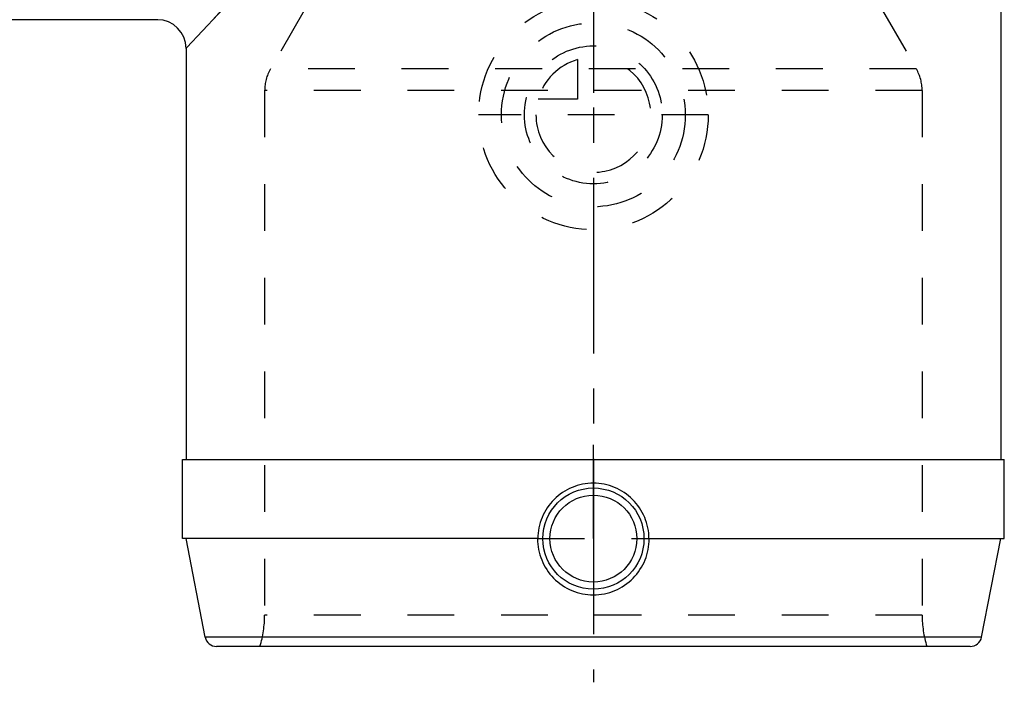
# Model space of a CAD drawing. Header units: millimetres. Extents: x 394 to 601, y 395 to 601.
# Tile 2 of 4: x 463 to 601, y 395 to 487. Entities that reach past the tile are written whole.
import ezdxf

# ---------------------------------------------------------------- set-up
doc = ezdxf.new("R2010")
doc.units = ezdxf.units.MM
doc.header["$LTSCALE"] = 65.185185
doc.linetypes.add('CENTER', pattern=[0.6, 0.375, -0.075, 0.075, -0.075])
doc.linetypes.add('HIDDEN', pattern=[0.2, 0.1, -0.1])
for name, color, linetype in [('ACHSEN_S', 7, 'CONTINUOUS'), ('KOERPER', 7, 'CONTINUOUS'), ('KONST.EL_MIT_GEO', 7, 'CONTINUOUS'), ('KURVEN', 7, 'CONTINUOUS')]:
    doc.layers.add(name, color=color, linetype=linetype)

msp = doc.modelspace()

# ---------------------------------------------------------------- linework, layer by layer
at = {"layer": 'ACHSEN_S', "color": 2, "linetype": 'CENTER'}
msp.add_line((543.41, 542.97), (543.41, 394.51), dxfattribs=at)
at = {"layer": 'KOERPER', "color": 7, "linetype": 'Continuous'}
for p, q in [((600.16, 490.44), (600.16, 425.51)), ((482.66, 486.76), (425.41, 486.76)), ((486.66, 482.76), (486.66, 425.51)), ((486.16, 425.51), (600.66, 425.51)), ((486.16, 414.51), (486.16, 425.51)), ((600.66, 414.51), (600.66, 425.51)), ((535.67, 414.51), (486.16, 414.51)), ((551.15, 414.51), (600.66, 414.51))]:
    msp.add_line(p, q, dxfattribs=at)
at = {"layer": 'KOERPER', "color": 8, "linetype": 'HIDDEN'}
for p, q in [((482.71, 486.76), (482.66, 486.76)), ((486.66, 482.81), (486.66, 482.76)), ((535.67, 414.51), (551.15, 414.51))]:
    msp.add_line(p, q, dxfattribs=at)
at = {"layer": 'KOERPER', "color": 2, "linetype": 'CENTER'}
for q in [(543.41, 427.56), (543.41, 401.46)]:
    msp.add_line((543.41, 414.51), q, dxfattribs=at)
at = {"layer": 'KOERPER', "color": 7, "linetype": 'Continuous'}
for points, knots in [([(543.41, 422.22), (542.4, 422.22), (540.37, 421.82), (537.8, 420.11), (536.07, 417.54), (535.67, 415.51), (535.67, 414.51)], [0, 0, 0, 0, 0.250197, 0.500025, 0.749836, 1, 1, 1, 1]), ([(551.15, 414.51), (551.15, 415.51), (550.74, 417.54), (549.01, 420.11), (546.44, 421.82), (544.41, 422.22), (543.41, 422.22)], [0, 0, 0, 0, 0.250164, 0.499975, 0.749803, 1, 1, 1, 1]), ([(535.64, 414.51), (535.63, 413.5), (536.02, 411.46), (537.73, 408.85), (540.33, 407.1), (542.39, 406.69), (543.41, 406.69)], [0, 0, 0, 0, 0.247811, 0.497781, 0.748763, 1, 1, 1, 1]), ([(543.41, 406.69), (544.43, 406.69), (546.49, 407.1), (549.08, 408.85), (550.8, 411.46), (551.18, 413.5), (551.17, 414.51)], [0, 0, 0, 0, 0.251239, 0.502222, 0.75219, 1, 1, 1, 1])]:
    msp.add_open_spline(points, degree=3, knots=knots, dxfattribs=at)
at = {"layer": 'KONST.EL_MIT_GEO', "color": 8, "linetype": 'HIDDEN'}
for p, q in [((495.04, 491.73), (486.66, 482.76)), ((503.1, 488.03), (498.41, 479.9)), ((583.71, 488.03), (588.4, 479.9)), ((588.4, 479.9), (498.41, 479.9)), ((589.21, 476.9), (497.61, 476.9)), ((497.61, 476.9), (497.61, 403.87)), ((589.21, 476.9), (589.21, 403.87)), ((589.21, 403.87), (497.61, 403.87))]:
    msp.add_line(p, q, dxfattribs=at)
at = {"layer": 'KONST.EL_MIT_GEO', "color": 7, "linetype": 'Continuous'}
for p, q in [((486.78, 482.89), (495.04, 491.73)), ((486.66, 482.76), (486.78, 482.89)), ((489.32, 400.8), (486.66, 414.51)), ((597.49, 400.8), (600.16, 414.51)), ((597.49, 400.8), (489.32, 400.8)), ((595.92, 399.51), (490.89, 399.51))]:
    msp.add_line(p, q, dxfattribs=at)
for radius in [7.05, 6.05]:
    msp.add_circle((543.41, 414.51), radius, dxfattribs=at)
for centre, radius, start, end in [((482.66, 482.76), 4, 0, 90), ((490.89, 401.11), 1.6, 191, 270), ((595.92, 401.11), 1.6, 270, 349)]:
    msp.add_arc(centre, radius, start, end, dxfattribs=at)
at = {"layer": 'KONST.EL_MIT_GEO', "color": 8, "linetype": 'HIDDEN'}
for centre, radius, start, end in [((503.61, 476.9), 6, 150, 180), ((583.21, 476.9), 6, 0, 30), ((482.61, 403.87), 15, 343.0711, 360), ((604.21, 403.87), 15, 180, 196.9289)]:
    msp.add_arc(centre, radius, start, end, dxfattribs=at)
at = {"layer": 'KURVEN', "color": 8, "linetype": 'HIDDEN'}
for p, q in [((543.41, 483.11), (543.41, 473.51)), ((541.21, 481.2), (541.21, 475.71)), ((541.21, 475.71), (535.72, 475.71)), ((559.41, 473.51), (527.41, 473.51))]:
    msp.add_line(p, q, dxfattribs=at)
for radius in [16, 12.8, 9.6]:
    msp.add_circle((543.41, 473.51), radius, dxfattribs=at)
for start, end in [(180, 90), (105.962, 164.038)]:
    msp.add_arc((543.41, 473.51), 8, start, end, dxfattribs=at)

doc.saveas('drawing.dxf')
